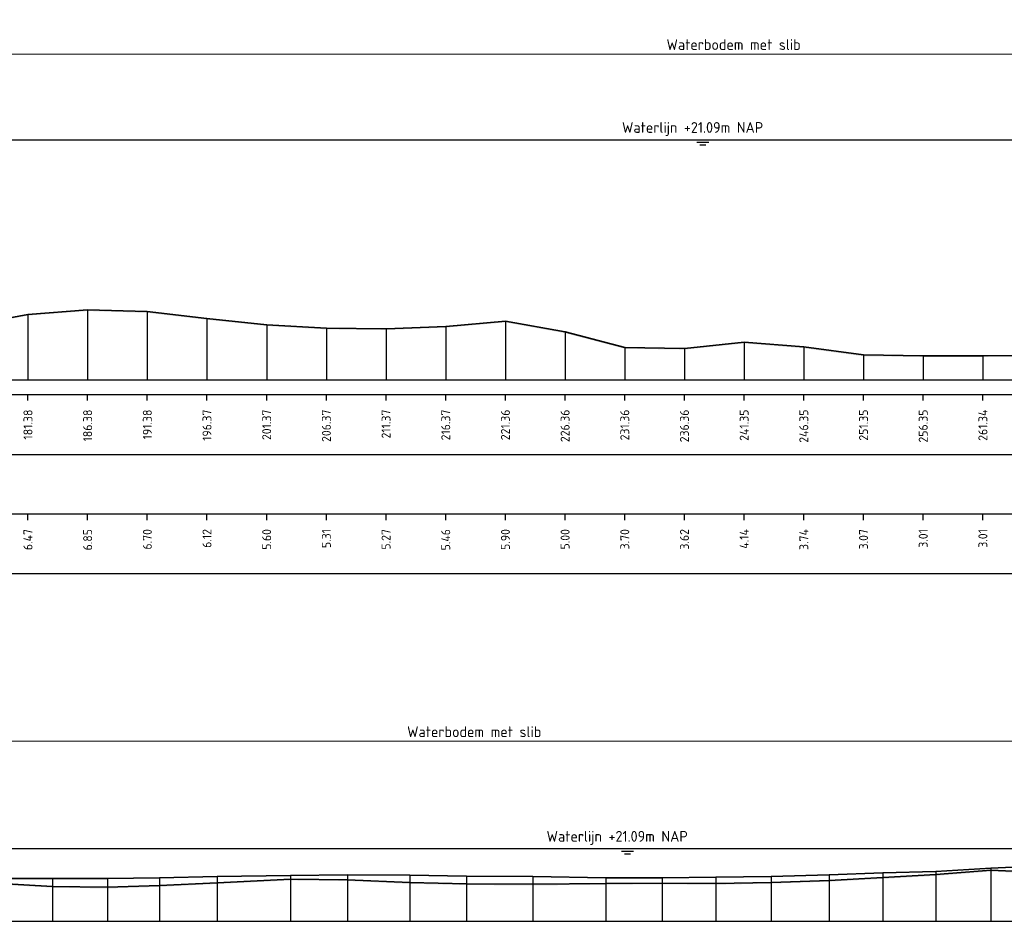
# Model space of a CAD drawing. Header units: metres. Extents: x 184432 to 189351, y 346610 to 348484.
# Tile 33 of 63: x 189060 to 189143, y 348320 to 348395. Entities that reach past the tile are written whole.
import ezdxf
from ezdxf.enums import TextEntityAlignment as Align

# ---------------------------------------------------------------- set-up
doc = ezdxf.new("R2010")
doc.units = ezdxf.units.M
doc.header["$PDMODE"] = 35
doc.header["$PDSIZE"] = 0.075
for name, color, linetype, lineweight in [('B-ME-OB-WATERLIJN-GD', 150, 'Continuous', 25), ('X-ME-AL-PROFIEL_HUIDIG MAAIVELD-GD', 252, 'Continuous', 0), ('X-XX-AL-DETAIL1-M', 7, 'Continuous', 18), ('X-XX-AL-DWARSPROFIEL_PROFIELLIJN BOVENKANT SLIB-GD', 42, 'Continuous', 35), ('X-XX-AL-DWARSPROFIEL_PROFIELLIJN MAAIVELD-GD', 8, 'Continuous', 35), ('X-XX-AL-NAP-T18', 10, 'Continuous', 18)]:
    doc.layers.add(name, color=color, linetype=linetype, lineweight=lineweight)
doc.layers.add('X-ME-AL-PROFIELRASTER-S', color=7, linetype='Continuous')
doc.styles.add('NLCS-ISO-ANNOTATIEF-T18', font='NLCS-ISO.ttf', dxfattribs={"height": 1.8})
doc.styles.add('NLCS-ISO-ANNOTATIVE-T18', font='NLCS-ISO.ttf', dxfattribs={"height": 1.8})
doc.dimstyles.new('NLCS-ANNOTATIEF-T18-PIJL_L2_H0', dxfattribs={"dimtxt": 2.5, "dimasz": 1.8, "dimexe": 2, "dimexo": 2, "dimgap": 0.7, "dimtad": 1, "dimzin": 0, "dimdsep": 46, "dimtxsty": 'NLCS-ISO-ANNOTATIEF-T18', "dimcen": 0, "dimdle": 2, "dimclrd": 256, "dimclre": 256, "dimclrt": 10, "dimaunit": 2, "dimadec": 0, "dimazin": 0, "dimtfac": 1, "dimtdec": 3, "dimtofl": 0, "dimtmove": 0, "dimatfit": 3, "dimfxl": 2, "dimfxlon": 1, "dimtfillclr": 256, "dimtolj": 1, "dimtzin": 0, "dimlwd": -1, "dimlwe": -1, "dimarcsym": 0})

# ---------------------------------------------------------------- blocks, each defined once
blk = doc.blocks.new('SAL-PROFIELRASTER_BALK_EIND1-D')
at = {"color": 0, "linetype": 'ByBlock', "lineweight": -2, "flags": 128}
for points in [[(0, 0), (1, 0)], [(0, -2.5), (1, -2.5)], [(0, -12.5), (1, -12.5)]]:
    blk.add_lwpolyline(points, dxfattribs=at)
blk = doc.blocks.new('SAL-PROFIELRASTER_AANHAAL-D')
at = {"color": 9, "linetype": 'ByBlock', "lineweight": -2, "flags": 128}
blk.add_lwpolyline([(0, 1), (0, 0)], dxfattribs=at)
blk = doc.blocks.new('SAL-PROFIELRASTER_BALK_EIND2-D')
at = {"color": 0, "linetype": 'ByBlock', "lineweight": -2}
blk.add_line((1, -12.5), (0, -12.5), dxfattribs=at)
blk = doc.blocks.new('SAL-PROFIELRASTER_BALK_DATA-D')
at = {"color": 0, "linetype": 'ByBlock', "lineweight": -2}
blk.add_lwpolyline([(0, -3.5), (0, -2.5)], dxfattribs=at)
at = {"color": 0, "linetype": 'ByBlock', "lineweight": -2, "style": 'NLCS-ISO-ANNOTATIVE-T18'}
blk.add_attdef('GETAL', text='', height=1.5, rotation=90, dxfattribs=at).set_placement((0.75, -5), align=Align.RIGHT)
blk = doc.blocks.new('*D76')
at = {"layer": 'Defpoints', "color": 0, "transparency": 16777216}
for p in [(188890.424, 348392.396), (188890.424, 348385.236), (189350.024, 348365.146)]:
    blk.add_point(p, dxfattribs=at)
at = {"layer": 'X-XX-AL-DETAIL1-M', "transparency": 16777216}
for p, q in [((188890.424, 348391.396), (188890.424, 348393.396)), ((189350.024, 348391.396), (189350.024, 348393.396)), ((189349.124, 348392.396), (188891.324, 348392.396))]:
    blk.add_line(p, q, dxfattribs=at)
for points in [[(188891.324, 348392.546), (188891.324, 348392.246), (188890.424, 348392.396)], [(189349.124, 348392.546), (189349.124, 348392.246), (189350.024, 348392.396)]]:
    blk.add_solid(points, dxfattribs=at)
at = {"layer": 'X-XX-AL-DETAIL1-M', "color": 10, "transparency": 16777216, "insert": (189120.224, 348393.196), "char_height": 0.9, "attachment_point": 5, "style": 'NLCS-ISO-ANNOTATIEF-T18'}
blk.add_mtext('\\A1;Waterbodem met slib', dxfattribs=at)
blk = doc.blocks.new('*D77')
at = {"layer": 'Defpoints', "color": 0, "transparency": 16777216}
for p in [(189004.828, 348334.878), (189004.828, 348325.905), (189192.181, 348325.905)]:
    blk.add_point(p, dxfattribs=at)
at = {"layer": 'X-XX-AL-DETAIL1-M', "transparency": 16777216}
for p, q in [((189004.828, 348333.878), (189004.828, 348335.878)), ((189192.181, 348333.878), (189192.181, 348335.878)), ((189191.281, 348334.878), (189005.728, 348334.878))]:
    blk.add_line(p, q, dxfattribs=at)
for points in [[(189005.728, 348335.028), (189005.728, 348334.728), (189004.828, 348334.878)], [(189191.281, 348335.028), (189191.281, 348334.728), (189192.181, 348334.878)]]:
    blk.add_solid(points, dxfattribs=at)
at = {"layer": 'X-XX-AL-DETAIL1-M', "color": 10, "transparency": 16777216, "insert": (189098.505, 348335.678), "char_height": 0.9, "attachment_point": 5, "style": 'NLCS-ISO-ANNOTATIEF-T18'}
blk.add_mtext('\\A1;Waterbodem met slib', dxfattribs=at)

msp = doc.modelspace()

# ---------------------------------------------------------------- hatches: boundary and pattern name
at = {"layer": 'X-ME-AL-PROFIEL_HUIDIG MAAIVELD-GD'}
h = msp.add_hatch(dxfattribs=at)
h.set_pattern_fill('AGR-MAAIVELD', color=256, scale=0.05, pattern_type=2)
h.set_pattern_definition([(45, (0, 0), (-0.25000007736, 0.25000007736), []), (45, (-0.0357, 0.0357), (0, 0.50000015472), [0.3535535, -0.3535535]), (45, (-0.07143, 0.07143), (0, 0.50000015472), [0.3535535, -0.3535535]), (45, (-0.10764, 0.10764), (0, 0.50000015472), [0.3535535, -0.3535535]), (45, (-0.14286, 0.14286), (0, 0.50000015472), [0.3535535, -0.3535535]), (45, (-0.17857, 0.17857), (0, 0.50000015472), [0.3535535, -0.3535535]), (45, (-0.2143, 0.2143), (0, 0.50000015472), [0.3535535, -0.3535535]), (315, (0, 0), (0.25000007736, 0.25000007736), []), (315, (0.0357, 0.0357), (0.50000015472, -1e-16), [0.3535535, -0.3535535]), (315, (0.07143, 0.07143), (0.50000015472, -1e-16), [0.3535535, -0.3535535]), (315, (0.10764, 0.10764), (0.50000015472, -1e-16), [0.3535535, -0.3535535]), (315, (0.14286, 0.14286), (0.50000015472, -1e-16), [0.3535535, -0.3535535]), (315, (0.17857, 0.17857), (0.50000015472, -1e-16), [0.3535535, -0.3535535]), (315, (0.2143, 0.2143), (0.50000015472, -1e-16), [0.3535535, -0.3535535])])
h.paths.add_polyline_path([(189349.649, 348385.128), (189349.649, 348385.228), (189348.774, 348385.033), (189346.598, 348384.76), (189344.224, 348384.188), (189340.514, 348382.999), (189337.707, 348382.475), (189335.24, 348382.311), (189332.972, 348381.94), (189331.009, 348381.866), (189326.011, 348381.696), (189321.013, 348381.546), (189316.016, 348381.166), (189311.018, 348380.106), (189306.021, 348379.336), (189301.023, 348378.536), (189296.026, 348377.686), (189291.028, 348377.026), (189286.03, 348376.096), (189281.033, 348374.846), (189276.035, 348373.906), (189271.038, 348373.206), (189266.04, 348372.936), (189261.042, 348372.946), (189256.045, 348371.946), (189251.047, 348371.846), (189246.05, 348371.936), (189241.052, 348371.446), (189236.054, 348369.806), (189231.057, 348368.796), (189226.059, 348368.876), (189221.062, 348369.426), (189216.064, 348368.786), (189211.066, 348368.016), (189206.069, 348367.726), (189201.071, 348367.856), (189196.074, 348368.266), (189191.076, 348368.546), (189186.078, 348368.706), (189181.081, 348368.536), (189176.083, 348368.436), (189171.086, 348368.186), (189166.088, 348368.086), (189161.09, 348368.006), (189156.093, 348367.486), (189151.095, 348367.266), (189146.098, 348367.196), (189141.1, 348367.156), (189136.103, 348367.156), (189131.105, 348367.216), (189126.107, 348367.886), (189121.11, 348368.286), (189116.112, 348367.766), (189111.115, 348367.846), (189106.117, 348369.146), (189101.119, 348370.046), (189096.122, 348369.606), (189091.124, 348369.416), (189086.127, 348369.456), (189081.129, 348369.746), (189076.131, 348370.266), (189071.134, 348370.846), (189066.136, 348370.996), (189061.139, 348370.616), (189056.141, 348369.676), (189051.143, 348369.006), (189046.146, 348368.716), (189041.148, 348369.246), (189036.151, 348370.156), (189031.153, 348371.406), (189026.155, 348371.706), (189021.158, 348371.676), (189016.16, 348371.616), (189011.163, 348371.966), (189006.165, 348372.666), (189001.168, 348373.446), (188996.17, 348374.486), (188991.172, 348375.436), (188986.175, 348376.296), (188981.177, 348377.366), (188976.18, 348378.176), (188971.182, 348378.916), (188966.184, 348379.866), (188961.187, 348380.286), (188956.189, 348380.786), (188951.192, 348381.236), (188946.194, 348381.343), (188941.546, 348381.521), (188937.544, 348381.695), (188933.425, 348382.356), (188929.227, 348382.607), (188925.236, 348382.364), (188921.017, 348382.689), (188918.049, 348382.919), (188915.155, 348382.967), (188913.974, 348383.238), (188911.232, 348383.646), (188909.307, 348383.945), (188907.54, 348384.156), (188905.861, 348384.312), (188903.826, 348384.462), (188901.642, 348384.611), (188899.386, 348384.686), (188897.058, 348384.799), (188895.143, 348384.841), (188892.866, 348384.905), (188891.015, 348385.019), (188890.436, 348385.232), (188889.655, 348385.484), (188887.23, 348385.566), (188884.979, 348385.663), (188882.341, 348385.842), (188879.757, 348385.856), (188879.757, 348385.756), (188882.341, 348385.742), (188884.979, 348385.563), (188887.23, 348385.466), (188889.655, 348385.384), (188890.436, 348385.132), (188891.015, 348384.919), (188892.866, 348384.805), (188895.143, 348384.741), (188897.058, 348384.699), (188899.386, 348384.586), (188901.642, 348384.511), (188903.826, 348384.362), (188905.861, 348384.212), (188907.54, 348384.056), (188909.307, 348383.845), (188911.232, 348383.546), (188913.974, 348383.138), (188915.155, 348382.867), (188918.049, 348382.819), (188921.017, 348382.589), (188925.236, 348382.264), (188929.227, 348382.507), (188933.425, 348382.256), (188937.544, 348381.595), (188941.546, 348381.421), (188946.194, 348381.243), (188951.192, 348381.136), (188956.189, 348380.686), (188961.187, 348380.186), (188966.184, 348379.766), (188971.182, 348378.816), (188976.18, 348378.076), (188981.177, 348377.266), (188986.175, 348376.196), (188991.172, 348375.336), (188996.17, 348374.386), (189001.168, 348373.346), (189006.165, 348372.566), (189011.163, 348371.866), (189016.16, 348371.516), (189021.158, 348371.576), (189026.155, 348371.606), (189031.153, 348371.306), (189036.151, 348370.056), (189041.148, 348369.146), (189046.146, 348368.616), (189051.143, 348368.906), (189056.141, 348369.576), (189061.139, 348370.516), (189066.136, 348370.896), (189071.134, 348370.746), (189076.131, 348370.166), (189081.129, 348369.646), (189086.127, 348369.356), (189091.124, 348369.316), (189096.122, 348369.506), (189101.119, 348369.946), (189106.117, 348369.046), (189111.115, 348367.746), (189116.112, 348367.666), (189121.11, 348368.186), (189126.107, 348367.786), (189131.105, 348367.116), (189136.103, 348367.056), (189141.1, 348367.056), (189146.098, 348367.096), (189151.095, 348367.166), (189156.093, 348367.386), (189161.09, 348367.906), (189166.088, 348367.986), (189171.086, 348368.086), (189176.083, 348368.336), (189181.081, 348368.436), (189186.078, 348368.606), (189191.076, 348368.446), (189196.074, 348368.166), (189201.071, 348367.756), (189206.069, 348367.626), (189211.066, 348367.916), (189216.064, 348368.686), (189221.062, 348369.326), (189226.059, 348368.776), (189231.057, 348368.696), (189236.054, 348369.706), (189241.052, 348371.346), (189246.05, 348371.836), (189251.047, 348371.746), (189256.045, 348371.846), (189261.042, 348372.846), (189266.04, 348372.836), (189271.038, 348373.106), (189276.035, 348373.806), (189281.033, 348374.746), (189286.03, 348375.996), (189291.028, 348376.926), (189296.026, 348377.586), (189301.023, 348378.436), (189306.021, 348379.236), (189311.018, 348380.006), (189316.016, 348381.066), (189321.013, 348381.446), (189326.011, 348381.596), (189331.009, 348381.766), (189332.972, 348381.84), (189335.24, 348382.211), (189337.707, 348382.375), (189340.514, 348382.899), (189344.224, 348384.088), (189346.598, 348384.66), (189348.774, 348384.933)])
h = msp.add_hatch(dxfattribs=at)
h.set_pattern_fill('AGR-MAAIVELD', color=256, scale=0.05, pattern_type=2)
h.set_pattern_definition([(45, (2153.99712, 154.15707), (-0.25000007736, 0.25000007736), []), (45, (2153.9614, 154.19278), (0, 0.50000015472), [0.3535535, -0.3535535]), (45, (2153.9257, 154.2285), (0, 0.50000015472), [0.3535535, -0.3535535]), (45, (2153.88948, 154.2647), (0, 0.50000015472), [0.3535535, -0.3535535]), (45, (2153.85426, 154.29992), (0, 0.50000015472), [0.3535535, -0.3535535]), (45, (2153.81855, 154.33564), (0, 0.50000015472), [0.3535535, -0.3535535]), (45, (2153.78284, 154.37135), (0, 0.50000015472), [0.3535535, -0.3535535]), (315, (2153.99712, 154.15707), (0.25000007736, 0.25000007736), []), (315, (2154.03284, 154.19278), (0.50000015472, -1e-16), [0.3535535, -0.3535535]), (315, (2154.06855, 154.2285), (0.50000015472, -1e-16), [0.3535535, -0.3535535]), (315, (2154.10476, 154.2647), (0.50000015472, -1e-16), [0.3535535, -0.3535535]), (315, (2154.13998, 154.29992), (0.50000015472, -1e-16), [0.3535535, -0.3535535]), (315, (2154.1757, 154.33564), (0.50000015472, -1e-16), [0.3535535, -0.3535535]), (315, (2154.2114, 154.37135), (0.50000015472, -1e-16), [0.3535535, -0.3535535])])
h.paths.add_polyline_path([(189195.255, 348326.553), (189194.055, 348326.255), (189193.333, 348326.06), (189192.181, 348325.905), (189190.415, 348325.734), (189188.288, 348325.607), (189185.84, 348325.449), (189183.646, 348325.421), (189180.62, 348325.321), (189177.57, 348325.161), (189176.191, 348325.152), (189172.753, 348324.982), (189168.309, 348324.712), (189163.333, 348324.495), (189159.115, 348324.514), (189154.64, 348324.444), (189151.153, 348324.105), (189148.41, 348324.122), (189145.449, 348323.915), (189141.759, 348324.086), (189137.171, 348323.725), (189132.725, 348323.47), (189128.232, 348323.233), (189123.368, 348323.075), (189118.743, 348322.976), (189114.248, 348323.01), (189109.528, 348322.98), (189103.403, 348322.917), (189097.855, 348322.954), (189093.111, 348323.05), (189087.892, 348323.295), (189083.136, 348323.334), (189076.996, 348323.043), (189072.152, 348322.801), (189067.788, 348322.664), (189063.198, 348322.738), (189058.373, 348323), (189053.035, 348322.822), (189047.945, 348322.951), (189042.861, 348323.067), (189038.031, 348323.241), (189034.139, 348323.432), (189029.104, 348323.768), (189024.489, 348324.18), (189020.553, 348324.453), (189016.576, 348324.663), (189011.522, 348325.026), (189008.787, 348325.345), (189007, 348325.606), (189005.256, 348325.763), (189004.828, 348325.905), (189002.959, 348326.293), (189001.127, 348326.901), (188999.371, 348327.16), (188995.653, 348327.317), (188993.146, 348327.272), (188990.981, 348327.213), (188988.064, 348327.006), (188985.338, 348326.936), (188982.659, 348326.672), (188980.541, 348326.489), (188978.746, 348326.405), (188976.986, 348325.909), (188975.806, 348325.712), (188974.143, 348325.446), (188971.83, 348325.278), (188969.226, 348325.06), (188968.344, 348325.094), (188967.086, 348324.95), (188965.65, 348324.802), (188963.528, 348324.798), (188960.191, 348324.79), (188956.298, 348324.658), (188952.068, 348324.551), (188948.069, 348324.457), (188944.66, 348324.827), (188941.623, 348324.099), (188938.459, 348324.417), (188934.864, 348324.276), (188931.087, 348324.339), (188927.265, 348324.232), (188922.883, 348324.16), (188918.26, 348324.352), (188914.414, 348324.344), (188910.502, 348324.702), (188907.092, 348324.593), (188904.44, 348324.936), (188900.509, 348324.563), (188899.2, 348324.762), (188896.615, 348325.104), (188894.306, 348325.319), (188893.021, 348325.411), (188891.408, 348325.46), (188890.027, 348325.619), (188889.086, 348325.879), (188887.54, 348325.95), (188885.788, 348326.476), (188883.891, 348326.556), (188881.514, 348326.925), (188879.757, 348327.129), (188879.757, 348327.029), (188881.514, 348326.825), (188883.891, 348326.456), (188885.788, 348326.376), (188887.54, 348325.85), (188889.086, 348325.779), (188890.027, 348325.519), (188891.408, 348325.36), (188893.021, 348325.311), (188894.306, 348325.219), (188896.615, 348325.004), (188899.2, 348324.662), (188900.509, 348324.463), (188904.44, 348324.836), (188907.092, 348324.493), (188910.502, 348324.602), (188914.414, 348324.244), (188918.26, 348324.252), (188922.883, 348324.06), (188927.265, 348324.132), (188931.087, 348324.239), (188934.864, 348324.176), (188938.459, 348324.317), (188941.623, 348323.999), (188944.66, 348324.727), (188948.069, 348324.357), (188952.068, 348324.451), (188956.298, 348324.558), (188960.191, 348324.69), (188963.528, 348324.698), (188965.65, 348324.702), (188967.086, 348324.85), (188968.344, 348324.994), (188969.226, 348324.96), (188971.83, 348325.178), (188974.143, 348325.346), (188975.806, 348325.612), (188976.986, 348325.809), (188978.746, 348326.305), (188980.541, 348326.389), (188982.659, 348326.572), (188985.338, 348326.836), (188988.064, 348326.906), (188990.981, 348327.113), (188993.146, 348327.172), (188995.653, 348327.217), (188999.371, 348327.06), (189001.127, 348326.801), (189002.959, 348326.193), (189004.828, 348325.805), (189005.256, 348325.663), (189007, 348325.506), (189008.787, 348325.245), (189011.522, 348324.926), (189016.576, 348324.563), (189020.553, 348324.353), (189024.489, 348324.08), (189029.104, 348323.668), (189034.139, 348323.332), (189038.031, 348323.141), (189042.861, 348322.967), (189047.945, 348322.851), (189053.035, 348322.722), (189058.373, 348322.9), (189063.198, 348322.638), (189067.788, 348322.564), (189072.152, 348322.701), (189076.996, 348322.943), (189083.136, 348323.234), (189087.892, 348323.195), (189093.111, 348322.95), (189097.855, 348322.854), (189103.403, 348322.817), (189109.528, 348322.88), (189114.248, 348322.91), (189118.743, 348322.876), (189123.368, 348322.975), (189128.232, 348323.133), (189132.725, 348323.37), (189137.171, 348323.625), (189141.759, 348323.986), (189145.449, 348323.815), (189148.41, 348324.022), (189151.153, 348324.005), (189154.64, 348324.344), (189159.115, 348324.414), (189163.333, 348324.395), (189168.309, 348324.612), (189172.753, 348324.882), (189176.191, 348325.052), (189177.57, 348325.061), (189180.62, 348325.221), (189183.646, 348325.321), (189185.84, 348325.349), (189188.288, 348325.507), (189190.415, 348325.634), (189192.181, 348325.805), (189193.333, 348325.96), (189194.055, 348326.155), (189195.255, 348326.453)])

# ---------------------------------------------------------------- linework, layer by layer
at = {"layer": 'B-ME-OB-WATERLIJN-GD'}
for points in [[(188890.424, 348385.236), (189349.649, 348385.236)], [(189117.153, 348385.017), (189118.153, 348385.017)], [(189117.403, 348384.793), (189117.903, 348384.793)], [(189004.831, 348325.904), (189192.17, 348325.904)], [(189110.838, 348325.686), (189111.838, 348325.686)], [(189111.088, 348325.462), (189111.588, 348325.462)]]:
    msp.add_lwpolyline(points, dxfattribs=at)
at = {"layer": 'X-XX-AL-DWARSPROFIEL_PROFIELLIJN BOVENKANT SLIB-GD'}
msp.add_lwpolyline([(189058.373, 348323.404), (189063.198, 348323.384), (189067.788, 348323.404), (189072.152, 348323.464), (189076.996, 348323.554), (189083.136, 348323.644), (189087.892, 348323.694), (189093.111, 348323.664), (189097.855, 348323.584), (189103.403, 348323.554), (189109.528, 348323.464), (189114.248, 348323.454), (189118.743, 348323.504), (189123.368, 348323.564), (189128.232, 348323.704), (189132.725, 348323.884), (189137.171, 348323.994), (189141.759, 348324.274), (189145.449, 348324.434)], dxfattribs=at)
at = {"layer": 'X-XX-AL-DWARSPROFIEL_PROFIELLIJN MAAIVELD-GD'}
for points in [[(189056.141, 348369.676), (189061.139, 348370.616), (189066.136, 348370.996), (189071.134, 348370.846), (189076.131, 348370.266), (189081.129, 348369.746), (189086.127, 348369.456), (189091.124, 348369.416), (189096.122, 348369.606), (189101.119, 348370.046), (189106.117, 348369.146), (189111.115, 348367.846), (189116.112, 348367.766), (189121.11, 348368.286), (189126.107, 348367.886), (189131.105, 348367.216), (189136.103, 348367.156), (189141.1, 348367.156), (189146.098, 348367.196)], [(189058.373, 348323), (189063.198, 348322.738), (189067.788, 348322.664), (189072.152, 348322.801), (189076.996, 348323.043), (189083.136, 348323.334), (189087.892, 348323.295), (189093.111, 348323.05), (189097.855, 348322.954), (189103.403, 348322.917), (189109.528, 348322.98), (189114.248, 348323.01), (189118.743, 348322.976), (189123.368, 348323.075), (189128.232, 348323.233), (189132.725, 348323.47), (189137.171, 348323.725), (189141.759, 348324.086), (189145.449, 348323.915)]]:
    msp.add_lwpolyline(points, dxfattribs=at)

# ---------------------------------------------------------------- block references
at = {"layer": 'X-ME-AL-PROFIELRASTER-S'}
for p, yscale in [((189061.139, 348365.146), 5.47), ((189066.136, 348365.146), 5.85), ((189071.134, 348365.146), 5.7), ((189076.131, 348365.146), 5.12), ((189081.129, 348365.146), 4.6), ((189096.122, 348365.146), 4.46), ((189101.119, 348365.146), 4.9), ((189086.127, 348365.146), 4.31), ((189091.124, 348365.146), 4.27), ((189106.117, 348365.146), 4), ((189121.11, 348365.146), 3.14), ((189126.107, 348365.146), 2.74), ((189111.115, 348365.146), 2.7), ((189116.112, 348365.146), 2.62), ((189131.105, 348365.146), 2.07), ((189136.103, 348365.146), 2.01), ((189141.1, 348365.146), 2.01), ((189141.759, 348319.814), 4.460000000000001), ((189063.198, 348319.814), 3.57), ((189067.788, 348319.814), 3.59), ((189072.152, 348319.814), 3.649999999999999), ((189076.996, 348319.814), 3.739999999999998), ((189083.136, 348319.814), 3.829999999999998), ((189083.136, 348319.814), 3.52), ((189087.892, 348319.814), 3.879999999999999), ((189093.111, 348319.814), 3.850000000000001), ((189097.855, 348319.814), 3.77), ((189103.403, 348319.814), 3.739999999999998), ((189109.528, 348319.814), 3.649999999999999), ((189114.248, 348319.814), 3.640000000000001), ((189118.743, 348319.814), 3.690000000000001), ((189123.368, 348319.814), 3.75), ((189128.232, 348319.814), 3.890000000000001), ((189132.725, 348319.814), 4.07), ((189132.725, 348319.814), 3.655999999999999), ((189137.171, 348319.814), 4.18), ((189137.171, 348319.814), 3.911000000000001), ((189141.759, 348319.814), 4.271999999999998), ((189063.198, 348319.814), 2.923999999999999), ((189067.788, 348319.814), 2.850000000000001), ((189072.152, 348319.814), 2.986999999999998), ((189076.996, 348319.814), 3.228999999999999), ((189087.892, 348319.814), 3.481000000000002), ((189093.111, 348319.814), 3.236000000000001), ((189097.855, 348319.814), 3.140000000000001), ((189103.403, 348319.814), 3.103000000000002), ((189109.528, 348319.814), 3.166), ((189114.248, 348319.814), 3.196000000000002), ((189118.743, 348319.814), 3.161999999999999), ((189123.368, 348319.814), 3.260999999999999), ((189128.232, 348319.814), 3.419)]:
    msp.add_blockref('SAL-PROFIELRASTER_AANHAAL-D', p, dxfattribs=dict(at, yscale=yscale))
at = {"layer": 'X-ME-AL-PROFIELRASTER-S', "yscale": 0.5}
for name, p, xscale, zscale in [('SAL-PROFIELRASTER_BALK_EIND1-D', (188879.757, 348365.146), 471.1424556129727, 471.1424556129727), ('SAL-PROFIELRASTER_BALK_EIND2-D', (188879.757, 348360.146), 471.1424556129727, 471.1424556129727), ('SAL-PROFIELRASTER_BALK_EIND2-D', (188879.757, 348355.146), 471.1424556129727, 471.1424556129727), ('SAL-PROFIELRASTER_BALK_EIND1-D', (188879.757, 348319.814), 316.7484769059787, 316.7484769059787)]:
    msp.add_blockref(name, p, dxfattribs=dict(at, xscale=xscale, zscale=zscale))
at = {"layer": 'X-ME-AL-PROFIELRASTER-S', "xscale": 0.5, "yscale": 0.5, "zscale": 0.5}
for p, values in [((189061.139, 348365.146), {'GETAL': '181.38'}), ((189066.136, 348365.146), {'GETAL': '186.38'}), ((189071.134, 348365.146), {'GETAL': '191.38'}), ((189076.131, 348365.146), {'GETAL': '196.37'}), ((189081.129, 348365.146), {'GETAL': '201.37'}), ((189086.127, 348365.146), {'GETAL': '206.37'}), ((189091.124, 348365.146), {'GETAL': '211.37'}), ((189096.122, 348365.146), {'GETAL': '216.37'}), ((189101.119, 348365.146), {'GETAL': '221.36'}), ((189106.117, 348365.146), {'GETAL': '226.36'}), ((189111.115, 348365.146), {'GETAL': '231.36'}), ((189116.112, 348365.146), {'GETAL': '236.36'}), ((189121.11, 348365.146), {'GETAL': '241.35'}), ((189126.107, 348365.146), {'GETAL': '246.35'}), ((189131.105, 348365.146), {'GETAL': '251.35'}), ((189136.103, 348365.146), {'GETAL': '256.35'}), ((189141.1, 348365.146), {'GETAL': '261.34'}), ((189061.139, 348355.146), {'GETAL': '6.47'}), ((189066.136, 348355.146), {'GETAL': '6.85'}), ((189071.134, 348355.146), {'GETAL': '6.70'}), ((189076.131, 348355.146), {'GETAL': '6.12'}), ((189081.129, 348355.146), {'GETAL': '5.60'}), ((189086.127, 348355.146), {'GETAL': '5.31'}), ((189091.124, 348355.146), {'GETAL': '5.27'}), ((189096.122, 348355.146), {'GETAL': '5.46'}), ((189101.119, 348355.146), {'GETAL': '5.90'}), ((189106.117, 348355.146), {'GETAL': '5.00'}), ((189111.115, 348355.146), {'GETAL': '3.70'}), ((189116.112, 348355.146), {'GETAL': '3.62'}), ((189121.11, 348355.146), {'GETAL': '4.14'}), ((189126.107, 348355.146), {'GETAL': '3.74'}), ((189131.105, 348355.146), {'GETAL': '3.07'}), ((189136.103, 348355.146), {'GETAL': '3.01'}), ((189141.1, 348355.146), {'GETAL': '3.01'})]:
    msp.add_blockref('SAL-PROFIELRASTER_BALK_DATA-D', p, dxfattribs=at).add_auto_attribs(values)

# ---------------------------------------------------------------- texts
at = {"layer": 'X-XX-AL-NAP-T18', "color": 10, "char_height": 0.9, "width": 30.86755, "attachment_point": 7, "style": 'NLCS-ISO-ANNOTATIEF-T18'}
for insert in [(189110.878, 348385.536), (189104.563, 348326.205)]:
    msp.add_mtext('Waterlijn +21.09m NAP', dxfattribs=dict(at, insert=insert))

# ---------------------------------------------------------------- dimensions: what is measured, and where the dimension line sits
at = {"layer": 'X-XX-AL-DETAIL1-M'}
for base, p1, p2, picture, middle in [((188890.424, 348392.396), (189350.024, 348365.146), (188890.424, 348385.236), '*D76', (189120.224, 348392.396)), ((189004.828, 348334.878), (189192.181, 348325.905), (189004.828, 348325.905), '*D77', (189098.505, 348334.878))]:
    dim = msp.add_linear_dim(base=base, p1=p1, p2=p2, text='Waterbodem met slib', dimstyle='NLCS-ANNOTATIEF-T18-PIJL_L2_H0', dxfattribs=at)
    dim.commit()
    dim.dimension.update_dxf_attribs({"geometry": picture, "text_midpoint": middle, "dimtype": 160})

doc.saveas('drawing.dxf')
